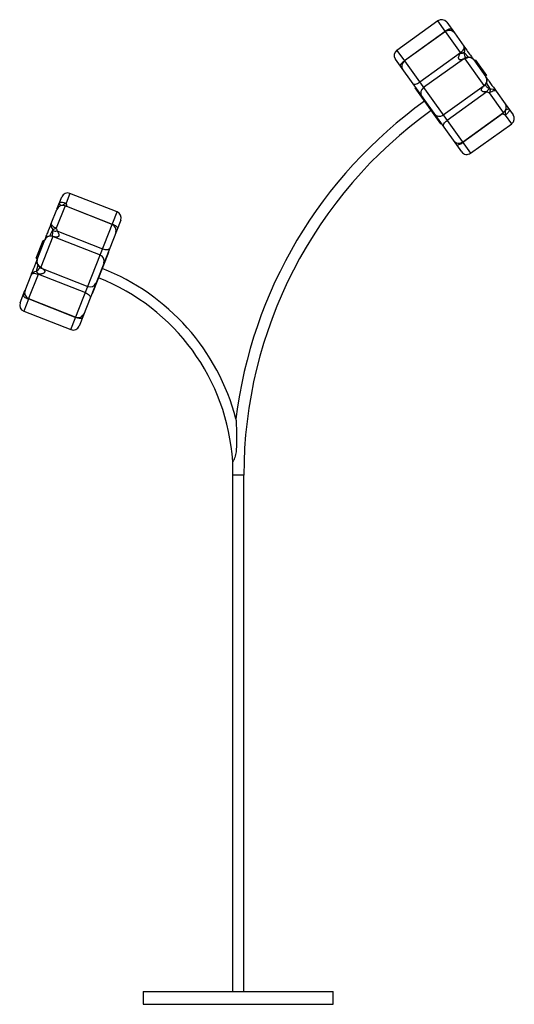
# Paper-space layout '_Izquierda' of a CAD drawing. Header units: millimetres. Extents: x 1020 to 1802, y -728 to 828.
import ezdxf

# ---------------------------------------------------------------- set-up
doc = ezdxf.new("R2010")
doc.units = ezdxf.units.MM

psp = doc.layouts.new('_Izquierda')

# ---------------------------------------------------------------- linework, layer by layer
at = {"color": 7, "linetype": 'Continuous', "lineweight": 25}
for p, q in [((1681.3, 826.2), (1616.3, 779.6)), ((1692.9, 809.2), (1628.2, 762.9)), ((1693.3, 809.4), (1628.3, 762.8)), ((1695.3, 823.9), (1707.2, 807.2)), ((1707.3, 807.1), (1722.4, 786)), ((1718.8, 619.3), (1614, 765.7)), ((1628.3, 762.8), (1732.7, 617)), ((1717.1, 775.5), (1652.4, 729.2)), ((1721.4, 765.9), (1658.4, 720.7)), ((1754.4, 724.1), (1724.3, 766.2)), ((1737.8, 764.5), (1757, 737.7)), ((1740.6, 764.1), (1738.9, 762.9)), ((1740.6, 764.1), (1758, 739.7)), ((1756.4, 738.5), (1758, 739.7)), ((1646, 720.9), (1645.2, 720.4)), ((1685.9, 663.4), (1645.2, 720.4)), ((1754.2, 723.7), (1689.5, 677.3)), ((1756.2, 725.1), (1756.5, 725.4)), ((1758.6, 714), (1695.6, 668.9)), ((1773.3, 715), (1787.4, 695.3)), ((1787.5, 695.1), (1800.1, 677.5)), ((1720, 634.7), (1785.1, 681.3)), ((1783.4, 679.3), (1720.4, 634.2)), ((1685.9, 663.4), (1686.7, 664)), ((1732.7, 617), (1797.8, 663.6)), ((1079.1, 528.5), (1086.8, 548)), ((1174.2, 524.4), (1099.8, 553.6)), ((1166.5, 504.6), (1092, 533.9)), ((1094.5, 533.3), (1166.6, 505)), ((1070.3, 505.8), (1079, 528.2)), ((1101.2, 338.2), (1174.2, 524.4)), ((1179.9, 511.4), (1114.1, 343.9)), ((1072.9, 485.2), (1054, 437)), ((1071.2, 486.1), (1070.8, 486.1)), ((1073.4, 485.2), (1147.4, 456.2)), ((1079.1, 494.1), (1151.2, 465.8)), ((1046.6, 450.9), (1057.5, 478.9)), ((1048, 449.2), (1060.1, 479.9)), ((1059.4, 478.1), (1057.5, 478.9)), ((1160.7, 459.9), (1135.1, 394.7)), ((1160.7, 459.9), (1159.8, 460.2)), ((1046.6, 450.9), (1048.4, 450.2)), ((1028.8, 400.2), (1038.3, 424.5)), ((1050.1, 425.8), (1124.1, 396.8)), ((1055.8, 434.8), (1127.9, 406.5)), ((1021, 380.4), (1028.7, 400)), ((1134.2, 395.1), (1135.1, 394.7)), ((1034.4, 387.2), (1108.9, 358)), ((1034.7, 386.7), (1108.8, 357.6)), ((1026.7, 367.4), (1101.2, 338.2)), ((1356.6, 108.1), (1356.6, -708.1)), ((1374.6, -708.1), (1374.6, 108.1)), ((1215.6, -708.1), (1215.6, -728.1)), ((1215.6, -708.1), (1515.6, -708.1)), ((1515.6, -728.1), (1515.6, -708.1)), ((1215.6, -728.1), (1515.6, -728.1))]:
    psp.add_line(p, q, dxfattribs=at)
at = {"color": 8, "linetype": 'Continuous', "lineweight": 25}
for p, q in [((1692.9, 810), (1681.3, 826.2)), ((1692.8, 809), (1692.9, 809.2)), ((1717.1, 776.2), (1693.3, 809.4)), ((1616.3, 779.6), (1628.2, 762.9)), ((1729.4, 768.6), (1722.5, 776.3)), ((1764.1, 718), (1758.1, 728.4)), ((1785.1, 681.3), (1762.9, 712.2)), ((1783.4, 679.3), (1782.2, 679.3)), ((1797.8, 663.6), (1787.9, 677.4)), ((1099.8, 553.6), (1093.7, 538.1)), ((1092, 533.9), (1078.2, 498.7)), ((1093.8, 533.2), (1094.5, 533.3)), ((1094.5, 533.3), (1094.9, 532.7)), ((1072.7, 496.5), (1067.3, 485.9)), ((1049.1, 439.9), (1046.4, 429.9)), ((1049.5, 425.5), (1034.4, 387.2)), ((1034.1, 386.3), (1026.7, 367.4)), ((1034.7, 386.7), (1034.5, 387.2)), ((1035.7, 386.7), (1034.7, 386.7)), ((1374.6, 108.1), (1356.6, 108.1))]:
    psp.add_line(p, q, dxfattribs=at)
at = {"color": 7, "linetype": 'Continuous', "lineweight": 25, "flags": 128}
for points in [[(1692.9, 810), (1694.5, 811.1), (1696.1, 812.1), (1697.7, 812.9), (1699.1, 813.5), (1700.4, 813.8), (1701.4, 814), (1702.2, 813.9), (1702.7, 813.6)], [(1717.1, 776.2), (1718.6, 777.4), (1720, 778.7), (1721.2, 780.1), (1722, 781.5), (1722.6, 782.8), (1722.9, 784), (1722.8, 785.1), (1722.4, 786)], [(1628.2, 762.9), (1626.7, 761.7), (1625.2, 760.5), (1624, 759.3), (1622.9, 758.2), (1622.1, 757.1), (1621.6, 756.3), (1621.5, 755.5), (1621.6, 755)], [(1641.3, 727.4), (1642.1, 726.8), (1643.1, 726.3), (1644.3, 726.1), (1645.8, 726.2), (1647.4, 726.6), (1649.1, 727.2), (1650.8, 728.1), (1652.4, 729.2)], [(1773.3, 715), (1772.7, 715.4), (1771.8, 715.7), (1770.7, 715.7), (1769.3, 715.4), (1767.8, 715), (1766.2, 714.2), (1764.5, 713.3), (1762.9, 712.2)], [(1793.8, 686.3), (1794.1, 685.6), (1794, 684.7), (1793.6, 683.6), (1793, 682.4), (1792, 681.2), (1790.8, 679.9), (1789.4, 678.6), (1787.9, 677.4)], [(1690.5, 658.8), (1690.1, 659.7), (1690, 660.8), (1690.2, 662.1), (1690.7, 663.5), (1691.6, 664.9), (1692.7, 666.3), (1694.1, 667.6), (1695.6, 668.9)], [(1710.9, 630.3), (1711.3, 630), (1712.1, 630), (1713, 630.2), (1714.3, 630.7), (1715.6, 631.3), (1717.2, 632.1), (1718.8, 633.1), (1720.4, 634.2)], [(1082.9, 538.1), (1083.4, 538.7), (1084.2, 539.2), (1085.3, 539.5), (1086.7, 539.6), (1088.2, 539.5), (1090, 539.2), (1091.8, 538.7), (1093.7, 538.1)], [(1070.3, 505.8), (1070.2, 505.1), (1070.5, 504.2), (1071.1, 503.3), (1072, 502.3), (1073.3, 501.3), (1074.8, 500.4), (1076.4, 499.5), (1078.2, 498.7)], [(1166.6, 505), (1168.4, 504.2), (1170.1, 503.4), (1171.6, 502.6), (1172.9, 501.7), (1174, 500.9), (1174.7, 500.2), (1175, 499.6), (1175, 499.1)], [(1151.2, 465.8), (1153.1, 465.2), (1154.9, 464.8), (1156.7, 464.6), (1158.4, 464.7), (1159.8, 464.9), (1161, 465.4), (1161.9, 466.1), (1162.4, 467)], [(1049.5, 425.5), (1047.6, 426.1), (1045.8, 426.5), (1044, 426.7), (1042.3, 426.7), (1040.9, 426.5), (1039.7, 426), (1038.9, 425.3), (1038.3, 424.5)], [(1034.1, 386.3), (1032.3, 387), (1030.6, 387.8), (1029.1, 388.7), (1027.8, 389.6), (1026.8, 390.4), (1026.1, 391.2), (1025.7, 391.8), (1025.7, 392.4)], [(1124.1, 396.8), (1125.9, 396), (1127.6, 395), (1129, 393.9), (1130.2, 392.8), (1131, 391.6), (1131.6, 390.4), (1131.8, 389.3), (1131.6, 388.3)], [(1119, 356.2), (1118.6, 355.9), (1117.9, 355.7), (1116.9, 355.6), (1115.6, 355.7), (1114.1, 356), (1112.4, 356.4), (1110.6, 357), (1108.8, 357.6)]]:
    psp.add_lwpolyline(points, dxfattribs=at)
at = {"color": 8, "linetype": 'Continuous', "lineweight": 25, "flags": 128}
for points in [[(1693.9, 809.8), (1693.8, 809.8), (1692.9, 810)], [(1793.8, 686.3), (1793.5, 686.6), (1793, 686.7), (1792.4, 686.7), (1791.7, 686.6), (1790.9, 686.3), (1789.9, 686), (1788.9, 685.5), (1788.3, 685.2)], [(1783.4, 679.3), (1783.8, 680.2), (1783.9, 680.5)], [(1086.5, 534.4), (1086.3, 534.5), (1085.3, 535.1), (1084.5, 535.7), (1083.9, 536.3), (1083.4, 536.8), (1083, 537.3), (1082.9, 537.7), (1082.9, 538.1)], [(1034.1, 386.3), (1033.8, 387.1), (1033.6, 387.6)]]:
    psp.add_lwpolyline(points, dxfattribs=at)
at = {"color": 7, "linetype": 'Continuous', "lineweight": 25}
for centre, radius, start, end in [((1687.1, 818.1), 10, 35.6059, 125.6059), ((1699.2, 801.3), 10, 35.6059, 125.6059), ((1622.1, 771.5), 10, 125.6059, 215.6059), ((1715.1, 781), 8.85, 327.4074, 33.9086), ((1634.1, 754.7), 10, 125.6059, 215.6059), ((1719.7, 789), 13.1, 258.607, 282.5797), ((1718.7, 787.5), 12.2, 262.3937, 288.409), ((1730.2, 758.6), 9.64, 37.9599, 127.7807), ((1729.6, 758.7), 10, 35.6059, 108.8992), ((1748.9, 732.2), 9.81, 304.4934, 34.4485), ((1748.9, 731.9), 10, 319.4811, 35.6059), ((1664.1, 712.6), 9.87, 124.836, 214.8148), ((1769.3, 709.3), 11.7, 125.8571, 156.3214), ((1781.7, 711.4), 18.8, 159.3352, 177.3431), ((1766.4, 709.6), 8.68, 37.7295, 105.3714), ((2083.6, 108.1), 727.1, 125.6059, 172.9587), ((1779.2, 689.5), 10, 305.6059, 35.6059), ((2083.6, 108.1), 709.1, 125.6059, 180), ((1683.6, 685.3), 9.84, 216.5644, 306.5333), ((1791.9, 671.7), 10, 305.6059, 35.6059), ((1714.2, 642.9), 10, 215.6059, 305.6059), ((1726.9, 625.1), 10, 215.6059, 305.6059), ((1096.1, 544.3), 10, 68.5711, 158.5711), ((1088.3, 524.5), 10, 68.5711, 158.5711), ((1170.6, 515.1), 10, 338.5711, 68.5711), ((1078.4, 503), 8.63, 160.8082, 228.5838), ((1068.3, 515.7), 19.7, 283.043, 300.3332), ((1162.8, 495.3), 10, 338.5711, 68.5711), ((1069.4, 476.2), 10, 81.9145, 158.5711), ((1069.2, 476.1), 9.83, 67.5469, 157.5089), ((1077.1, 506), 12, 249.6085, 279.391), ((1144, 446.9), 9.86, 339.4437, 69.4179), ((1057.3, 445.6), 10, 158.5711, 231.4319), ((1057.1, 446.1), 9.62, 161.0734, 250.8718), ((1046.5, 421), 8.9, 90.5934, 156.9665), ((1037.8, 420.8), 12.6, 21.6511, 46.388), ((1039.5, 420.8), 11.8, 25.4565, 52.2236), ((1022.7, 108.1), 350.9, 14.7142, 68.5711), ((1131.7, 415.6), 9.86, 247.7243, 337.6985), ((1022.7, 108.1), 334.9, 3.6717, 68.5711), ((1038.1, 396.5), 10, 158.5711, 248.5711), ((1030.3, 376.8), 10, 158.5711, 248.5711), ((1112.6, 367.3), 10, 248.5711, 338.5711), ((1104.8, 347.5), 10, 248.5711, 338.5711), ((2083.6, 108.1), 727.1, 178.3092, 180)]:
    psp.add_arc(centre, radius, start, end, dxfattribs=at)
at = {"color": 8, "linetype": 'Continuous', "lineweight": 25}
for centre, radius, start, end in [((1700.1, 812.7), 2.69, 315.7736, 18.3844), ((1726.3, 760.8), 7.05, 105.6826, 134.1346), ((1727.8, 764.5), 3.92, 110.6356, 153.9933), ((1752.4, 728.3), 5.02, 291.0462, 319.7535), ((1753.1, 728.3), 4.41, 287.5105, 319.0819), ((1747.3, 680.7), 40.7, 355.3143, 5.1584), ((1112.5, 502.9), 39.9, 118.1855, 127.562), ((1070.1, 481.7), 4.45, 51.3595, 81.4301), ((1070.5, 481.1), 5.02, 54.6528, 82.1984), ((1053.4, 440.9), 3.9, 233.2092, 277.8979), ((1057.3, 441.7), 7.06, 227.7942, 257.4851), ((1028, 390.4), 3.01, 79.2794, 139.9082)]:
    psp.add_arc(centre, radius, start, end, dxfattribs=at)
at = {"color": 7, "linetype": 'Continuous', "lineweight": 25}
for points in [[(1692.9, 809.2), (1692.9, 809.5), (1692.9, 809.7), (1692.9, 810)], [(1717.1, 775.5), (1717.1, 775.7), (1717.1, 776), (1717.1, 776.2)], [(1722.5, 776.3), (1722.5, 776.2), (1722.5, 776.1), (1722.5, 776)], [(1754.2, 723.7), (1754.3, 723.8), (1754.4, 723.9), (1754.4, 724.1)], [(1073.4, 485.2), (1073.2, 485.2), (1073.1, 485.2), (1072.9, 485.2)], [(1046.4, 429.9), (1046.5, 430), (1046.6, 430), (1046.7, 430.1)], [(1050.1, 425.8), (1049.9, 425.7), (1049.7, 425.6), (1049.5, 425.5)], [(1034.7, 386.7), (1034.5, 386.6), (1034.3, 386.4), (1034.1, 386.3)]]:
    psp.add_open_spline(points, degree=3, dxfattribs=at)
for points, knots in [([(1722.4, 786), (1724.3, 783.3), (1728.2, 778), (1733.1, 771.1), (1736.3, 766.7), (1737.5, 765), (1737.6, 764.8)], [0, 0, 0, 0, 0.390784, 0.781646, 0.971782, 1, 1, 1, 1]), ([(1721.4, 765.9), (1720.8, 765.5), (1720.2, 765.3), (1718.9, 764.8), (1718.2, 764.7), (1717.2, 764.6), (1716.9, 764.6), (1716.2, 764.6), (1715.9, 764.7), (1715.2, 765), (1714.9, 765.2), (1714.6, 765.6), (1714.5, 765.8), (1714.3, 766.1), (1714.2, 766.3), (1714.1, 766.7), (1714, 766.9), (1714, 767.3), (1714, 767.5), (1714, 767.9), (1714, 768.1), (1714, 768.5), (1714, 768.7), (1714.2, 769.3), (1714.2, 769.7), (1714.5, 770.5), (1714.6, 770.9), (1715.1, 772), (1715.4, 772.7), (1716.2, 774.1), (1716.6, 774.8), (1717.1, 775.5)], [0, 0, 0, 0, 0.125, 0.125, 0.25, 0.25, 0.3125, 0.3125, 0.375, 0.375, 0.4375, 0.4375, 0.46875, 0.46875, 0.5, 0.5, 0.53125, 0.53125, 0.5625, 0.5625, 0.59375, 0.59375, 0.625, 0.625, 0.6875, 0.6875, 0.75, 0.75, 0.875, 0.875, 1, 1, 1, 1]), ([(1724.3, 766.2), (1723.7, 766.1), (1723.2, 766), (1722.2, 765.9), (1721.8, 765.9), (1721.4, 765.9)], [0, 0, 0, 0, 0.5, 0.5, 1, 1, 1, 1]), ([(1726.4, 768.2), (1726.4, 768.2), (1725.9, 768), (1725.3, 767.8), (1724.7, 767.7), (1724.4, 767.6)], [0, 0, 0, 0, 0.052987, 0.593803, 1, 1, 1, 1]), ([(1757.2, 737.4), (1758, 736.2), (1760.5, 732.8), (1765.9, 725.3), (1770.3, 719.1), (1773.3, 715)], [0, 0, 0, 0, 0.150944, 0.434079, 1, 1, 1, 1]), ([(1758.6, 714), (1757.8, 713.9), (1757, 713.8), (1755.4, 713.8), (1754.6, 713.8), (1753.4, 714), (1753, 714.1), (1752.2, 714.3), (1751.9, 714.5), (1751.1, 714.9), (1750.8, 715.1), (1750.4, 715.5), (1750.3, 715.7), (1750.1, 716), (1750.1, 716.2), (1750, 716.6), (1749.9, 716.7), (1749.9, 717.1), (1749.9, 717.3), (1750, 717.6), (1750, 717.8), (1750.1, 718.2), (1750.1, 718.3), (1750.3, 718.8), (1750.4, 719.2), (1750.8, 719.8), (1751, 720.1), (1751.6, 721), (1752.1, 721.6), (1753.1, 722.6), (1753.6, 723.2), (1754.2, 723.7)], [0, 0, 0, 0, 0.125, 0.125, 0.25, 0.25, 0.3125, 0.3125, 0.375, 0.375, 0.4375, 0.4375, 0.46875, 0.46875, 0.5, 0.5, 0.53125, 0.53125, 0.5625, 0.5625, 0.59375, 0.59375, 0.625, 0.625, 0.6875, 0.6875, 0.75, 0.75, 0.875, 0.875, 1, 1, 1, 1]), ([(1756, 724.8), (1756, 724.8), (1756, 724.8), (1756.1, 724.9), (1756.2, 725.1), (1756.2, 725.1)], [0, 0, 0, 0, 0.382057, 0.930128, 1, 1, 1, 1]), ([(1762.5, 718.8), (1762.7, 718.6), (1762.9, 718.5), (1763.5, 718.2), (1763.8, 718.1), (1764.1, 718)], [0, 0, 0, 0, 0.5, 0.5, 1, 1, 1, 1]), ([(1762.9, 712.2), (1762.1, 712.4), (1761.4, 712.7), (1759.9, 713.3), (1759.2, 713.6), (1758.6, 714)], [0, 0, 0, 0, 0.5, 0.5, 1, 1, 1, 1]), ([(1787.9, 677.4), (1787.1, 677.6), (1786.3, 677.8), (1784.8, 678.5), (1784.1, 678.9), (1783.4, 679.3)], [0, 0, 0, 0, 0.5, 0.5, 1, 1, 1, 1]), ([(1093.7, 538.1), (1093.9, 537.3), (1094.1, 536.5), (1094.4, 534.9), (1094.5, 534.1), (1094.5, 533.3)], [0, 0, 0, 0, 0.5, 0.5, 1, 1, 1, 1]), ([(1060.2, 480.2), (1060.7, 481.4), (1062.2, 485.2), (1065.5, 493.8), (1068.4, 501), (1070.3, 505.8)], [0, 0, 0, 0, 0.132319, 0.421664, 1, 1, 1, 1]), ([(1078.2, 498.7), (1078.5, 498), (1078.7, 497.2), (1079, 495.7), (1079.1, 494.9), (1079.1, 494.1)], [0, 0, 0, 0, 0.5, 0.5, 1, 1, 1, 1]), ([(1071.5, 486.1), (1071.5, 486.1), (1071.5, 486.1), (1071.4, 486.1), (1071.2, 486.1), (1071.2, 486.1)], [0, 0, 0, 0, 0.3321069, 0.9082741, 1, 1, 1, 1]), ([(1073, 494.7), (1073, 495), (1073, 495.3), (1072.9, 495.9), (1072.8, 496.2), (1072.7, 496.5)], [0, 0, 0, 0, 0.5, 0.5, 1, 1, 1, 1]), ([(1079.1, 494.1), (1079.6, 493.5), (1080.1, 492.9), (1081, 491.6), (1081.4, 490.9), (1081.9, 489.8), (1082, 489.4), (1082.3, 488.6), (1082.4, 488.2), (1082.4, 487.4), (1082.4, 487), (1082.2, 486.4), (1082.2, 486.2), (1082, 485.9), (1081.9, 485.8), (1081.6, 485.5), (1081.5, 485.4), (1081.2, 485.2), (1081, 485.1), (1080.7, 484.9), (1080.6, 484.8), (1080.2, 484.7), (1080.1, 484.7), (1079.5, 484.5), (1079.2, 484.5), (1078.5, 484.4), (1078.1, 484.4), (1077, 484.5), (1076.3, 484.6), (1074.9, 484.8), (1074.1, 485), (1073.4, 485.2)], [0, 0, 0, 0, 0.125, 0.125, 0.25, 0.25, 0.3125, 0.3125, 0.375, 0.375, 0.4375, 0.4375, 0.46875, 0.46875, 0.5, 0.5, 0.53125, 0.53125, 0.5625, 0.5625, 0.59375, 0.59375, 0.625, 0.625, 0.6875, 0.6875, 0.75, 0.75, 0.875, 0.875, 1, 1, 1, 1]), ([(1038.3, 424.5), (1040.1, 428.9), (1042.5, 435), (1045.7, 443.2), (1047.2, 447), (1047.9, 448.9)], [0, 0, 0, 0, 0.55487, 0.782573, 1, 1, 1, 1]), ([(1051.1, 437.7), (1051.1, 437.7), (1051.5, 437.4), (1052, 437), (1052.4, 436.6), (1052.6, 436.4)], [0, 0, 0, 0, 0.053139, 0.588994, 1, 1, 1, 1]), ([(1054, 437), (1054.4, 436.6), (1054.7, 436.1), (1055.3, 435.4), (1055.6, 435.1), (1055.8, 434.8)], [0, 0, 0, 0, 0.5, 0.5, 1, 1, 1, 1]), ([(1055.8, 434.8), (1056.4, 434.4), (1057, 434), (1058.1, 433.2), (1058.6, 432.7), (1059.2, 431.9), (1059.4, 431.6), (1059.7, 431), (1059.8, 430.7), (1059.9, 430), (1059.9, 429.6), (1059.7, 429.1), (1059.7, 428.9), (1059.5, 428.6), (1059.4, 428.4), (1059.1, 428.1), (1059, 428), (1058.6, 427.7), (1058.5, 427.6), (1058.1, 427.3), (1058, 427.2), (1057.6, 427.1), (1057.4, 427), (1056.9, 426.7), (1056.5, 426.6), (1055.7, 426.4), (1055.3, 426.3), (1054.1, 426), (1053.3, 425.9), (1051.7, 425.8), (1050.9, 425.8), (1050.1, 425.8)], [0, 0, 0, 0, 0.125, 0.125, 0.25, 0.25, 0.3125, 0.3125, 0.375, 0.375, 0.4375, 0.4375, 0.46875, 0.46875, 0.5, 0.5, 0.53125, 0.53125, 0.5625, 0.5625, 0.59375, 0.59375, 0.625, 0.625, 0.6875, 0.6875, 0.75, 0.75, 0.875, 0.875, 1, 1, 1, 1]), ([(1362, 197.2), (1362, 197.2), (1362, 197.2), (1362.1, 197), (1362.1, 196.4), (1362.2, 194.8), (1362.3, 192.3), (1362.5, 187.9), (1362.8, 181.9), (1363.1, 171.9), (1363.2, 161.3), (1362.8, 151.5), (1362.2, 145.3), (1361.5, 140.6), (1360.6, 136.9), (1359.5, 134.1), (1358.6, 132.1), (1357.8, 130.9), (1357.5, 130.4), (1357.4, 130.3)], [0, 0, 0, 0, 0.003611, 0.011317, 0.023815, 0.048519, 0.092211, 0.136897, 0.241933, 0.34774, 0.561595, 0.693261, 0.759515, 0.826083, 0.891147, 0.923658, 0.957142, 0.991395, 1, 1, 1, 1]), ([(1357.4, 130.3), (1357.3, 130), (1356.9, 129.6), (1356.9, 129.6), (1356.9, 129.5)], [0, 0, 0, 0, 0.5599728, 1, 1, 1, 1])]:
    psp.add_open_spline(points, degree=3, knots=knots, dxfattribs=at)
at = {"color": 8, "linetype": 'Continuous', "lineweight": 25}
for points, knots in [([(1722.5, 776), (1722.6, 775.4), (1722.7, 774.3), (1723, 772.5), (1723.5, 770.9), (1724.1, 769.5), (1724.4, 769), (1724.8, 768.5), (1725, 768.1), (1725.3, 767.8), (1725.4, 767.7)], [0, 0, 0, 0, 0.214887, 0.432589, 0.663931, 0.753911, 0.844835, 0.84873, 0.932638, 1, 1, 1, 1]), ([(1756.1, 725), (1756.1, 725), (1756.2, 724.7), (1756.3, 724.4), (1756.7, 723.9), (1757, 723.4), (1757.8, 722.5), (1759.3, 721.1), (1761, 719.8), (1762.1, 719), (1762.5, 718.8)], [0, 0, 0, 0, 0.024026, 0.112679, 0.116476, 0.198287, 0.271414, 0.460526, 0.805626, 1, 1, 1, 1]), ([(1071.3, 486.1), (1071.4, 486.3), (1071.5, 486.5), (1071.8, 487), (1072, 487.6), (1072.3, 488.8), (1072.7, 490.8), (1072.9, 492.9), (1072.9, 494.2), (1073, 494.7)], [0, 0, 0, 0, 0.08858, 0.09248, 0.176513, 0.251626, 0.445874, 0.800347, 1, 1, 1, 1]), ([(1046.7, 430.1), (1047.1, 430.4), (1048, 431.1), (1049.3, 432.4), (1050.4, 433.7), (1051.2, 434.9), (1051.5, 435.5), (1051.8, 436), (1051.9, 436.5), (1052, 436.8), (1052, 436.9)], [0, 0, 0, 0, 0.214194, 0.431193, 0.661789, 0.751479, 0.84211, 0.845992, 0.929629, 1, 1, 1, 1])]:
    psp.add_open_spline(points, degree=3, knots=knots, dxfattribs=at)

doc.saveas('drawing.dxf')
